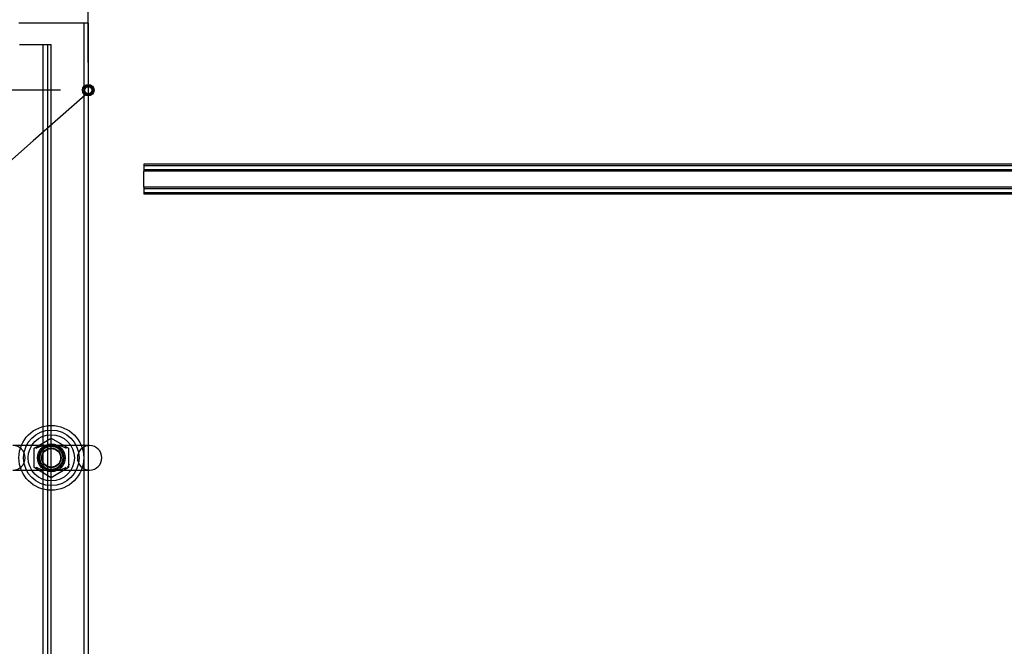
# Model space of a CAD drawing. Header units: inches. Extents: x 1 to 299, y -2 to 199.
# Tile 4 of 65: x 61 to 88, y 16 to 33. Entities that reach past the tile are written whole.
import ezdxf
from ezdxf import colors
from ezdxf.entities.mleader import LeaderData, LeaderLine
from ezdxf.enums import TextEntityAlignment as Align
from ezdxf.lldxf.tags import DXFTag
from ezdxf.math import Vec2, Vec3

# ---------------------------------------------------------------- set-up
doc = ezdxf.new("R2010")
doc.units = ezdxf.units.IN
doc.header["$MEASUREMENT"] = 0
for name, color, linetype in [('COM50677-1', 7, 'Continuous'), ('COM53964-2', 7, 'Continuous'), ('COM56144', 7, 'Continuous'), ('Default', 7, 'Continuous'), ('NTS18024', 7, 'Continuous'), ('SCS86414', 7, 'Continuous'), ('STD26258', 7, 'Continuous'), ('WAF25377', 7, 'Continuous'), ('WAM254785', 7, 'Continuous')]:
    doc.layers.add(name, color=color, linetype=linetype)
doc.styles.add('SEACAD_Times_New_Roman', font='times.ttf')
tags = doc.linetypes.add('HIDDEN2', pattern=[0.1875, 0.125, -0.0625]).pattern_tags.tags
tags[6:7] = [DXFTag(74, 4), DXFTag(75, 0), DXFTag(340, '0'), DXFTag(46, 0.0), DXFTag(50, 0.0), DXFTag(44, 0.0), DXFTag(45, 0.0)]
tags[4:5] = [DXFTag(74, 4), DXFTag(75, 0), DXFTag(340, '0'), DXFTag(46, 0.0), DXFTag(50, 0.0), DXFTag(44, 0.0), DXFTag(45, 0.0)]
doc.dimstyles.new('HAMMOND_(STH_-_300x200)', dxfattribs={"dimtxt": 1.5, "dimasz": 1.875, "dimexe": 0.75, "dimexo": 0.75, "dimgap": 0.375, "dimtad": 0, "dimtih": 1, "dimtoh": 1, "dimzin": 0, "dimdsep": 46, "dimtxsty": 'SEACAD_Times_New_Roman', "dimblk1": '_SE_FILLED', "dimblk2": '_SE_FILLED', "dimsah": 1, "dimcen": 0.75, "dimadec": 0, "dimazin": 0, "dimtfac": 0.8, "dimtofl": 0, "dimtmove": 1, "dimatfit": 3, "dimfxl": 1, "dimtolj": 1, "dimtzin": 0, "dimarcsym": 0})

# ---------------------------------------------------------------- blocks, each defined once
blk = doc.blocks.new('_SE_FILLED')
at = {"color": 0}
blk.add_line((0, 0), (-1, 0), dxfattribs=at)
blk.add_solid([(0, 0), (-1, -0.1665), (-1, 0.1665), (0, 0)], dxfattribs=at)
blk = doc.blocks.new('SE7')
at = {"layer": 'COM50677-1', "color": 7, "linetype": 'HIDDEN2'}
for p, q in [((61.297, 32.804), (61.237, 32.804)), ((62.927, 32.804), (61.297, 32.804)), ((62.987, 32.804), (62.927, 32.804)), ((62.987, 32.804), (62.987, 9.304)), ((63.112, 32.804), (62.987, 32.804)), ((63.112, 32.804), (63.112, 9.304))]:
    blk.add_line(p, q, dxfattribs=at)
blk.add_circle((62.112, 21.054), 0.375, dxfattribs=at)
at = {"layer": 'COM53964-2', "color": 7, "linetype": 'HIDDEN2'}
for p, q in [((61.25, 32.226), (61.974, 32.226)), ((61.891, 9.851), (61.891, 32.226)), ((61.974, 32.226), (62.112, 32.226)), ((62.017, 9.851), (62.017, 32.226)), ((62.112, 9.851), (62.112, 32.226))]:
    blk.add_line(p, q, dxfattribs=at)
at = {"layer": 'COM56144', "color": 7, "linetype": 'HIDDEN2'}
for p, q in [((94.484, 28.991), (64.609, 28.991)), ((64.609, 28.991), (64.609, 28.948)), ((94.484, 28.951), (64.609, 28.951)), ((64.609, 28.948), (64.609, 28.846)), ((64.609, 28.846), (64.609, 28.803)), ((94.484, 28.843), (64.609, 28.843)), ((64.609, 28.366), (64.609, 28.803)), ((94.484, 28.803), (64.609, 28.803)), ((94.484, 28.366), (64.609, 28.366)), ((64.609, 28.366), (64.609, 28.323)), ((94.484, 28.326), (64.609, 28.326)), ((64.609, 28.323), (64.609, 28.221)), ((64.609, 28.221), (64.609, 28.178)), ((94.484, 28.218), (64.609, 28.218)), ((94.484, 28.178), (64.609, 28.178))]:
    blk.add_line(p, q, dxfattribs=at)
at = {"layer": 'NTS18024', "color": 7, "linetype": 'HIDDEN2'}
for p, q in [((61.647, 21.317), (62.112, 21.589)), ((62.112, 21.589), (62.577, 21.317)), ((61.647, 20.791), (61.647, 21.317)), ((62.577, 21.317), (62.577, 20.791)), ((62.107, 20.516), (61.647, 20.791)), ((62.577, 20.791), (62.107, 20.516))]:
    blk.add_line(p, q, dxfattribs=at)
for radius in [0.312, 0.263]:
    blk.add_circle((62.112, 21.054), radius, dxfattribs=at)
at = {"layer": 'SCS86414', "color": 7, "linetype": 'HIDDEN2'}
for p, q in [((62.098, 21.385), (61.076, 21.385)), ((63.148, 21.385), (62.098, 21.385)), ((61.076, 20.722), (62.138, 20.722)), ((62.138, 20.722), (63.148, 20.722))]:
    blk.add_line(p, q, dxfattribs=at)
for radius in [0.625, 0.312, 0.252]:
    blk.add_circle((62.112, 21.054), radius, dxfattribs=at)
for centre, start, end in [((61.076, 21.054), 270, 90), ((63.148, 21.054), 90, 270), ((63.148, 21.054), 270, 90)]:
    blk.add_arc(centre, 0.331, start, end, dxfattribs=at)
for points, knots in [([(61.707, 21.314), (61.725, 21.326), (61.744, 21.335), (61.818, 21.366), (61.876, 21.377), (61.994, 21.386), (62.057, 21.385), (62.154, 21.385), (62.186, 21.385), (62.248, 21.384), (62.278, 21.383), (62.367, 21.374), (62.424, 21.361), (62.49, 21.33), (62.502, 21.323), (62.514, 21.316)], [0.5399726, 0.5399726, 0.5399726, 0.5399726, 0.5625, 0.5625, 0.625, 0.625, 0.6875, 0.6875, 0.71875, 0.71875, 0.75, 0.75, 0.8125, 0.8125, 0.8273025, 0.8273025, 0.8273025, 0.8273025]), ([(62.514, 20.792), (62.497, 20.781), (62.478, 20.772), (62.406, 20.741), (62.348, 20.73), (62.26, 20.723), (62.23, 20.723), (62.168, 20.722), (62.135, 20.723), (62.039, 20.723), (61.977, 20.721), (61.859, 20.733), (61.802, 20.746), (61.735, 20.777), (61.721, 20.785), (61.707, 20.793)], [0.0405453, 0.0405453, 0.0405453, 0.0405453, 0.0625, 0.0625, 0.125, 0.125, 0.15625, 0.15625, 0.1875, 0.1875, 0.25, 0.25, 0.3125, 0.3125, 0.3290629, 0.3290629, 0.3290629, 0.3290629])]:
    blk.add_open_spline(points, degree=3, knots=knots, dxfattribs=at)
for points in [[(62.552, 20.819), (62.566, 20.832), (62.579, 20.845), (62.59, 20.86)], [(62.59, 20.86), (62.595, 20.866), (62.6, 20.873), (62.605, 20.88)]]:
    blk.add_open_spline(points, degree=3, dxfattribs=at)
at = {"layer": 'STD26258', "color": 7, "linetype": 'HIDDEN2'}
for radius in [0.156, 0.125, 0.0944]:
    blk.add_circle((63.112, 30.991), radius, dxfattribs=at)
at = {"layer": 'WAF25377', "color": 7, "linetype": 'HIDDEN2'}
for radius in [0.875, 0.34]:
    blk.add_circle((62.112, 21.054), radius, dxfattribs=at)
at = {"layer": 'WAM254785', "color": 7, "linetype": 'HIDDEN2'}
for radius in [0.75, 0.312]:
    blk.add_circle((62.112, 21.054), radius, dxfattribs=at)
blk = doc.blocks.new('DMBLK2888')
at = {"layer": 'Default', "linetype": 'Continuous'}
for points in [[(59.237, 37.66), (59.237, 37.035), (61.112, 37.348)], [(64.987, 37.66), (63.112, 37.348), (64.987, 37.035)]]:
    blk.add_hatch(color=7, dxfattribs=at).paths.add_polyline_path(points)
at = {"layer": 'Default', "color": 7, "linetype": 'Continuous'}
for p, q in [((61.112, 33.693), (61.112, 38.098)), ((63.112, 31.741), (63.112, 38.098)), ((57.362, 37.348), (61.112, 37.348)), ((63.112, 37.348), (65.495, 37.348)), ((65.495, 37.348), (66.245, 37.348))]:
    blk.add_line(p, q, dxfattribs=at)
at = {"layer": 'Default', "color": 7, "linetype": 'Continuous', "style": 'SEACAD_Times_New_Roman'}
for s, p in [('2.00', (66.77, 38.098)), ('I/S', (71.801, 38.098))]:
    blk.add_text(s, height=1.5, dxfattribs=at).set_placement(p, align=Align.TOP_LEFT)
blk = doc.blocks.new('DMBLK2889')
at = {"layer": 'Default', "linetype": 'Continuous'}
for points in [[(53.641, 34.866), (53.954, 32.991), (54.266, 34.866)], [(53.641, 29.116), (54.266, 29.116), (53.954, 30.991)]]:
    blk.add_hatch(color=7, dxfattribs=at).paths.add_polyline_path(points)
at = {"layer": 'Default', "color": 7, "linetype": 'Continuous'}
for p, q in [((53.954, 36.741), (53.954, 32.991)), ((60.362, 32.991), (53.204, 32.991)), ((62.362, 30.991), (53.204, 30.991)), ((53.954, 30.991), (53.954, 27.241))]:
    blk.add_line(p, q, dxfattribs=at)
at = {"layer": 'Default', "color": 7, "linetype": 'Continuous', "style": 'SEACAD_Times_New_Roman'}
for s, p in [('2.00', (50.141, 32.741)), ('I/S', (55.172, 32.741))]:
    blk.add_text(s, height=1.5, dxfattribs=at).set_placement(p, align=Align.TOP_LEFT)

msp = doc.modelspace()

# ---------------------------------------------------------------- block references
at = {"layer": 'Default'}
msp.add_blockref('SE7', (0, 0), dxfattribs=at)

# ---------------------------------------------------------------- dimensions: what is measured, and where the dimension line sits
at = {"layer": 'Default', "color": 7, "linetype": 'Continuous'}
dim = msp.add_linear_dim(base=(63.112, 37.348), p1=(61.112, 32.943), p2=(63.112, 30.991), text='\\A1;<> I/S', dimstyle='HAMMOND_(STH_-_300x200)', dxfattribs=at)
dim.commit()
dim.dimension.update_dxf_attribs({"geometry": 'DMBLK2888', "text_midpoint": (66.245, 37.348), "dimtype": 160})
dim = msp.add_linear_dim(base=(53.954, 30.991), p1=(61.112, 32.991), p2=(63.112, 30.991), angle=90, text='\\A1;<> I/S', dimstyle='HAMMOND_(STH_-_300x200)', override={"dimtmove": 0}, dxfattribs=at)
dim.commit()
dim.dimension.update_dxf_attribs({"geometry": 'DMBLK2889', "text_midpoint": (53.954, 31.991), "dimtype": 160})

# ---------------------------------------------------------------- leaders
ml = msp.add_multileader_mtext('Standard', dxfattribs=at)
ml.set_content('{\\pxsm0.9;\\fTimes New Roman|b0||i0||c0|p34;\\W1.;GROUND STUD\\PBODY\\P}', color=7)
ml.set_leader_properties()
ml.set_arrow_properties(name='_SE_FILLED')
ml.build(insert=Vec2(0, 0))
ml.multileader.update_dxf_attribs({"dogleg_length": 0, "arrow_head_size": 1.875})
ctx = ml.context
ctx.base_point, ctx.char_height, ctx.arrow_head_size, ctx.landing_gap_size = Vec3(37.32, 21.895), 1.5, 1.875, 0.525
ctx.text_align_type = 1
notes = []
notes.append((ctx, [(0, (1, 1, 0), (53.596, 22.555), (-1, 0), 0, [(0, [(63.031, 30.857)], 0, [])])]))
ctx.mtext.insert, ctx.mtext.alignment = Vec3(45.241, 23.321), 2
for ctx, leaders in notes:
    for number, flags, end, landing, length, lines in leaders:
        leader = LeaderData()
        leader.index, (leader.has_last_leader_line, leader.has_dogleg_vector, leader.attachment_direction) = number, flags
        leader.last_leader_point, leader.dogleg_vector, leader.dogleg_length = Vec3(end), Vec3(landing), length
        for number, points, colour, breaks in lines:
            line = LeaderLine()
            line.index, line.vertices, line.color, line.breaks = number, Vec3.list(points), colors.encode_raw_color(colour), breaks
            leader.lines.append(line)
        ctx.leaders.append(leader)

doc.saveas('drawing.dxf')
